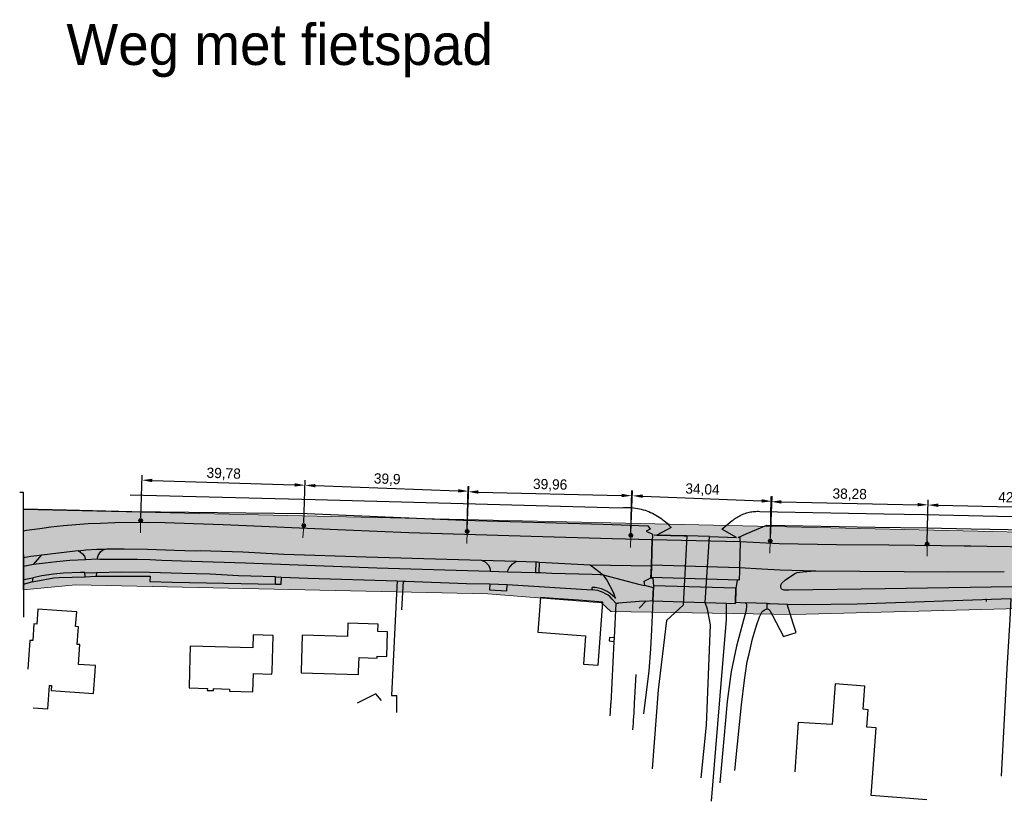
# Model space of a CAD drawing. Extents: x 239327 to 240741, y 526715 to 527664.
# Tile 3 of 5: x 239327 to 239567, y 527468 to 527659. Entities that reach past the tile are written whole.
import ezdxf

# ---------------------------------------------------------------- set-up
doc = ezdxf.new("R2010")
doc.units = 0
doc.header["$PDMODE"] = 32
doc.header["$PDSIZE"] = 1
doc.layers.add('0 NLI kader - tekst', color=7, linetype='Continuous', lineweight=20)
doc.layers.add('Level 4', color=7, linetype='Continuous', lineweight=0)
for name, color, linetype in [('1A', 12, 'Continuous'), ('2', 5, 'Continuous'), ('8', 6, 'Continuous')]:
    doc.layers.add(name, color=color, linetype=linetype)
doc.dimstyles.new('ISO-25', dxfattribs={"dimtxt": 2.5, "dimasz": 2.5, "dimexe": 1.25, "dimexo": 0.625, "dimtad": 1, "dimtxsty": 'Standard', "dimcen": 2.5, "dimadec": 0, "dimazin": 0, "dimtfac": 1, "dimtmove": 0, "dimatfit": 3, "dimfxl": 1, "dimarcsym": 0})

# ---------------------------------------------------------------- blocks, each defined once
blk = doc.blocks.new('Q21_62')
at = {"layer": 'Level 4', "color": 1, "linetype": 'Continuous', "lineweight": 53, "ltscale": 2}
for p, q in [((-0.433, 0.251), (-0.216, 0.125)), ((0, 0.251), (0, 0.501)), ((0.217, 0.125), (0.433, 0.251)), ((-0.433, -0.249), (-0.216, -0.125)), ((0, -0.249), (0, -0.499)), ((0.217, -0.125), (0.433, -0.249))]:
    blk.add_line(p, q, dxfattribs=at)
blk.add_circle((0.000167, 0.0005), 0.25, dxfattribs=at)
blk = doc.blocks.new('*D1')
at = {"layer": 'Defpoints', "color": 0, "transparency": 16777216}
for p in [(239396.63, 527545.45), (239356.57, 527536.86), (239396.33, 527535.63)]:
    blk.add_point(p, dxfattribs=at)
at = {"layer": 'Level 4', "color": 0, "lineweight": -2, "transparency": 16777216}
for p, q in [((239356.59, 527537.48), (239356.91, 527547.93)), ((239359.37, 527546.6), (239394.13, 527545.53)), ((239396.35, 527536.26), (239396.67, 527546.7))]:
    blk.add_line(p, q, dxfattribs=at)
at = {"layer": 'Level 4', "color": 0, "transparency": 16777216}
for points in [[(239359.38, 527547.02), (239359.36, 527546.18), (239356.87, 527546.68)], [(239394.15, 527545.95), (239394.12, 527545.11), (239396.63, 527545.45)]]:
    blk.add_solid(points, dxfattribs=at)
at = {"layer": 'Level 4', "color": 0, "transparency": 16777216, "insert": (239376.82, 527548.15), "char_height": 2.5, "attachment_point": 5, "rotation": 358.2366}
blk.add_mtext('39,78', dxfattribs=at)
blk = doc.blocks.new('*D2')
at = {"layer": 'Defpoints', "color": 0, "transparency": 16777216}
for p in [(239436.56, 527543.98), (239396.33, 527535.65), (239436.2, 527534.21)]:
    blk.add_point(p, dxfattribs=at)
at = {"layer": 'Level 4', "color": 0, "lineweight": -2, "transparency": 16777216}
for p, q in [((239396.35, 527536.28), (239396.73, 527546.68)), ((239399.18, 527545.34), (239434.06, 527544.07)), ((239436.23, 527534.83), (239436.6, 527545.23))]:
    blk.add_line(p, q, dxfattribs=at)
at = {"layer": 'Level 4', "color": 0, "transparency": 16777216}
for points in [[(239399.2, 527545.75), (239399.17, 527544.92), (239396.68, 527545.43)], [(239434.07, 527544.49), (239434.04, 527543.66), (239436.56, 527543.98)]]:
    blk.add_solid(points, dxfattribs=at)
at = {"layer": 'Level 4', "color": 0, "transparency": 16777216, "insert": (239416.7, 527546.79), "char_height": 2.5, "attachment_point": 5, "rotation": 357.9257}
blk.add_mtext('39,9', dxfattribs=at)
blk = doc.blocks.new('*D3')
at = {"layer": 'Defpoints', "color": 0, "transparency": 16777216}
for p in [(239476.38, 527542.88), (239436.2, 527534.21), (239476.15, 527533.24)]:
    blk.add_point(p, dxfattribs=at)
at = {"layer": 'Level 4', "color": 0, "lineweight": -2, "transparency": 16777216}
for p, q in [((239436.22, 527534.83), (239436.47, 527545.1)), ((239438.94, 527543.79), (239473.88, 527542.94)), ((239476.17, 527533.86), (239476.41, 527544.13))]:
    blk.add_line(p, q, dxfattribs=at)
at = {"layer": 'Level 4', "color": 0, "transparency": 16777216}
for points in [[(239438.95, 527544.21), (239438.93, 527543.37), (239436.44, 527543.85)], [(239473.89, 527543.36), (239473.87, 527542.53), (239476.38, 527542.88)]]:
    blk.add_solid(points, dxfattribs=at)
at = {"layer": 'Level 4', "color": 0, "transparency": 16777216, "insert": (239456.46, 527545.45), "char_height": 2.5, "attachment_point": 5, "rotation": 358.6117}
blk.add_mtext('39,96', dxfattribs=at)
blk = doc.blocks.new('*D4')
at = {"layer": 'Defpoints', "color": 0, "transparency": 16777216}
for p in [(239510.55, 527541.53), (239476.15, 527533.24), (239510.17, 527531.89)]:
    blk.add_point(p, dxfattribs=at)
at = {"layer": 'Level 4', "color": 0, "lineweight": -2, "transparency": 16777216}
for p, q in [((239476.17, 527533.86), (239476.58, 527544.12)), ((239479.03, 527542.77), (239508.05, 527541.63)), ((239510.19, 527532.52), (239510.6, 527542.78))]:
    blk.add_line(p, q, dxfattribs=at)
at = {"layer": 'Level 4', "color": 0, "transparency": 16777216}
for points in [[(239479.05, 527543.19), (239479.01, 527542.36), (239476.53, 527542.87)], [(239508.06, 527542.04), (239508.03, 527541.21), (239510.55, 527541.53)]]:
    blk.add_solid(points, dxfattribs=at)
at = {"layer": 'Level 4', "color": 0, "transparency": 16777216, "insert": (239493.62, 527544.28), "char_height": 2.5, "attachment_point": 5, "rotation": 357.7368}
blk.add_mtext('34,04', dxfattribs=at)
blk = doc.blocks.new('*D5')
at = {"layer": 'Defpoints', "color": 0, "transparency": 16777216}
for p in [(239548.63, 527540.65), (239510.17, 527531.89), (239548.44, 527531.12)]:
    blk.add_point(p, dxfattribs=at)
at = {"layer": 'Level 4', "color": 0, "lineweight": -2, "transparency": 16777216}
for p, q in [((239510.18, 527532.52), (239510.38, 527542.68)), ((239512.86, 527541.38), (239546.13, 527540.7)), ((239548.45, 527531.75), (239548.65, 527541.9))]:
    blk.add_line(p, q, dxfattribs=at)
at = {"layer": 'Level 4', "color": 0, "transparency": 16777216}
for points in [[(239512.87, 527541.79), (239512.85, 527540.96), (239510.36, 527541.43)], [(239546.14, 527541.12), (239546.12, 527540.29), (239548.63, 527540.65)]]:
    blk.add_solid(points, dxfattribs=at)
at = {"layer": 'Level 4', "color": 0, "transparency": 16777216, "insert": (239529.53, 527543.12), "char_height": 2.5, "attachment_point": 5, "rotation": 358.8432}
blk.add_mtext('38,28', dxfattribs=at)
blk = doc.blocks.new('*D6')
at = {"layer": 'Defpoints', "color": 0, "transparency": 16777216}
for p in [(239591.17, 527539.72), (239548.44, 527531.12), (239590.97, 527530.22)]:
    blk.add_point(p, dxfattribs=at)
at = {"layer": 'Level 4', "color": 0, "lineweight": -2, "transparency": 16777216}
for p, q in [((239548.45, 527531.75), (239548.66, 527541.87)), ((239551.14, 527540.57), (239588.67, 527539.77)), ((239590.98, 527530.84), (239591.2, 527540.97))]:
    blk.add_line(p, q, dxfattribs=at)
at = {"layer": 'Level 4', "color": 0, "transparency": 16777216}
for points in [[(239551.15, 527540.98), (239551.13, 527540.15), (239548.64, 527540.62)], [(239588.68, 527540.19), (239588.66, 527539.35), (239591.17, 527539.72)]]:
    blk.add_solid(points, dxfattribs=at)
at = {"layer": 'Level 4', "color": 0, "transparency": 16777216, "insert": (239569.95, 527542.25), "char_height": 2.5, "attachment_point": 5, "rotation": 358.7858}
blk.add_mtext('42,54', dxfattribs=at)

msp = doc.modelspace()

# ---------------------------------------------------------------- hatches: boundary and pattern name
at = {"layer": 'Level 4'}
h = msp.add_hatch(dxfattribs=at)
h.set_pattern_fill('DOTS', color=256)
h.paths.add_polyline_path([(239822.05, 527511.044), (239585.982, 527515.792), (239515.872, 527513.894), (239471.242, 527514.685), (239469.026, 527516.742), (239441.237, 527518.968), (239340.741, 527521.183), (239327.922, 527519.918), (239327.991, 527539.556), (239822.261, 527528.286)])

# ---------------------------------------------------------------- linework, layer by layer
at = {"layer": '1A'}
for p, q in [((239454.104, 527518.056), (239453.494, 527509.581)), ((239457.258, 527517.829), (239454.104, 527518.056)), ((239463.355, 527517.39), (239457.258, 527517.829)), ((239469.308, 527516.961), (239463.355, 527517.39)), ((239331.488, 527515.198), (239331.223, 527511.589)), ((239336.091, 527514.89), (239331.488, 527515.198)), ((239340.954, 527514.564), (239336.091, 527514.89)), ((239468.186, 527501.533), (239469.308, 527516.961)), ((239340.691, 527510.975), (239340.954, 527514.564)), ((239330.535, 527511.639), (239330.236, 527507.562)), ((239331.223, 527511.589), (239330.535, 527511.639)), ((239341.359, 527510.926), (239340.691, 527510.975)), ((239341.044, 527506.629), (239341.359, 527510.926)), ((239453.494, 527509.581), (239456.648, 527509.354)), ((239456.648, 527509.354), (239462.909, 527508.898)), ((239462.909, 527508.898), (239465.09, 527508.739)), ((239465.09, 527508.739), (239464.585, 527501.795)), ((239329.558, 527507.611), (239329, 527500.597)), ((239330.236, 527507.562), (239329.558, 527507.611)), ((239341.732, 527506.578), (239341.044, 527506.629)), ((239341.378, 527501.753), (239341.732, 527506.578)), ((239345.565, 527501.446), (239341.378, 527501.753)), ((239345.459, 527500), (239345.565, 527501.446)), ((239464.585, 527501.795), (239468.186, 527501.533)), ((239345.067, 527494.656), (239345.459, 527500)), ((239333.88, 527490.905), (239334.299, 527496.618)), ((239334.299, 527496.618), (239334.779, 527496.583)), ((239334.779, 527496.583), (239334.718, 527495.415)), ((239525.984, 527497), (239525.265, 527487.062)), ((239533.234, 527496.437), (239525.984, 527497)), ((239532.812, 527490.812), (239533.234, 527496.437)), ((239334.718, 527495.415), (239345.067, 527494.656)), ((239330.377, 527491.162), (239333.88, 527490.905)), ((239534.062, 527490.687), (239532.812, 527490.812)), ((239533.75, 527486.437), (239534.062, 527490.687)), ((239516.984, 527487.625), (239516.13, 527475.556)), ((239525.265, 527487.062), (239516.984, 527487.625)), ((239535.953, 527486.25), (239533.75, 527486.437)), ((239534.802, 527469.805), (239535.953, 527486.25))]:
    msp.add_line(p, q, dxfattribs=at)
for points in [[(239463.355, 527517.39), (239457.258, 527517.829), (239454.104, 527518.056), (239453.494, 527509.581), (239456.648, 527509.354), (239462.909, 527508.898)], [(239462.909, 527508.898), (239465.09, 527508.739), (239464.585, 527501.795), (239468.186, 527501.533), (239469.308, 527516.961), (239463.355, 527517.39)], [(239414.251, 527503.29), (239414.264, 527503.722), (239416.637, 527503.649), (239416.821, 527509.719), (239414.449, 527509.791), (239414.503, 527511.574), (239407.091, 527511.799), (239406.992, 527508.57), (239395.977, 527508.905), (239395.706, 527500), (239395.698, 527499.724), (239409.709, 527499.298), (239409.73, 527500), (239409.834, 527503.424), (239414.251, 527503.29)], [(239384.013, 527508.972), (239383.915, 527505.763), (239368.668, 527506.226), (239368.48, 527500), (239368.36, 527496.048), (239372.828, 527495.913), (239372.813, 527495.408), (239374.312, 527495.362), (239374.327, 527495.873), (239378.24, 527495.754), (239378.225, 527495.255), (239383.917, 527495.082), (239384.052, 527499.516), (239388.596, 527499.378), (239388.615, 527500), (239388.882, 527508.824), (239384.013, 527508.972)]]:
    msp.add_lwpolyline(points, dxfattribs=at)
at = {"layer": '2'}
for p, q in [((239327.052, 527543.747), (239327.924, 527543.724)), ((239354.029, 527543.11), (239389.373, 527542.185)), ((239389.373, 527542.185), (239399.138, 527541.93)), ((239399.138, 527541.93), (239435.26, 527540.982)), ((239327.929, 527539.723), (239338.485, 527539.465)), ((239338.485, 527539.465), (239354.448, 527539.076)), ((239354.448, 527539.076), (239389.219, 527538.65)), ((239435.26, 527540.982), (239473.898, 527539.956)), ((239473.898, 527539.956), (239474.378, 527539.995)), ((239474.378, 527539.995), (239474.86, 527540.016)), ((239474.86, 527540.016), (239475.344, 527540.023)), ((239475.344, 527540.023), (239475.826, 527540.013)), ((239475.826, 527540.013), (239476.308, 527539.985)), ((239476.308, 527539.985), (239476.789, 527539.943)), ((239476.789, 527539.943), (239477.268, 527539.883)), ((239477.268, 527539.883), (239477.745, 527539.807)), ((239477.745, 527539.807), (239478.219, 527539.714)), ((239478.219, 527539.714), (239478.69, 527539.604)), ((239478.69, 527539.604), (239479.156, 527539.482)), ((239479.156, 527539.482), (239479.617, 527539.339)), ((239479.617, 527539.339), (239480.076, 527539.182)), ((239480.076, 527539.182), (239480.526, 527539.01)), ((239480.526, 527539.01), (239480.971, 527538.823)), ((239504.675, 527538.771), (239504.995, 527538.849)), ((239504.995, 527538.849), (239505.318, 527538.917)), ((239505.318, 527538.917), (239505.641, 527538.971)), ((239505.641, 527538.971), (239505.966, 527539.016)), ((239505.966, 527539.016), (239506.294, 527539.05)), ((239506.294, 527539.05), (239506.622, 527539.073)), ((239506.622, 527539.073), (239506.951, 527539.086)), ((239506.951, 527539.086), (239507.279, 527539.086)), ((239507.279, 527539.086), (239507.607, 527539.076)), ((239507.607, 527539.076), (239537.847, 527538.451)), ((239389.219, 527538.65), (239397.177, 527538.552)), ((239397.177, 527538.552), (239435.292, 527536.938)), ((239435.292, 527536.938), (239469.427, 527535.964)), ((239480.971, 527538.823), (239481.409, 527538.62)), ((239481.409, 527538.62), (239481.839, 527538.404)), ((239481.839, 527538.404), (239482.263, 527538.172)), ((239482.263, 527538.172), (239482.68, 527537.924)), ((239482.68, 527537.924), (239483.084, 527537.664)), ((239483.084, 527537.664), (239483.482, 527537.391)), ((239483.482, 527537.391), (239483.87, 527537.102)), ((239483.87, 527537.102), (239484.247, 527536.8)), ((239484.247, 527536.8), (239484.615, 527536.487)), ((239484.615, 527536.487), (239484.971, 527536.161)), ((239498.326, 527534.722), (239500.904, 527536.839)), ((239500.904, 527536.839), (239501.159, 527537.042)), ((239501.159, 527537.042), (239501.422, 527537.24)), ((239501.422, 527537.24), (239501.693, 527537.427)), ((239501.693, 527537.427), (239501.969, 527537.607)), ((239501.969, 527537.607), (239502.25, 527537.776)), ((239502.25, 527537.776), (239502.537, 527537.935)), ((239502.537, 527537.935), (239502.831, 527538.086)), ((239502.831, 527538.086), (239503.128, 527538.227)), ((239503.128, 527538.227), (239503.43, 527538.357)), ((239503.43, 527538.357), (239503.735, 527538.474)), ((239503.735, 527538.474), (239504.045, 527538.584)), ((239504.045, 527538.584), (239504.359, 527538.683)), ((239504.359, 527538.683), (239504.675, 527538.771)), ((239537.847, 527538.451), (239547.807, 527538.328)), ((239547.807, 527538.328), (239588.768, 527537.419)), ((239469.427, 527535.964), (239480.287, 527535.56)), ((239480.86, 527534.768), (239479.904, 527534.279)), ((239479.904, 527534.279), (239481.397, 527533.511)), ((239480.287, 527535.56), (239480.86, 527534.768)), ((239485.969, 527535.112), (239482.505, 527533.268)), ((239484.971, 527536.161), (239485.315, 527535.823)), ((239485.315, 527535.823), (239485.648, 527535.474)), ((239485.648, 527535.474), (239485.969, 527535.112)), ((239501.909, 527532.724), (239498.326, 527534.722)), ((239504.253, 527533.578), (239509.341, 527535.674)), ((239509.341, 527535.674), (239535.781, 527535.253)), ((239535.781, 527535.253), (239548.349, 527535.042)), ((239548.349, 527535.042), (239559.173, 527534.816)), ((239559.173, 527534.816), (239588.628, 527534.201)), ((239481.402, 527533.005), (239481.378, 527532.129)), ((239481.397, 527533.511), (239481.397, 527533.361)), ((239481.397, 527533.361), (239481.402, 527533.005)), ((239482.505, 527533.268), (239489.049, 527533.085)), ((239489.828, 527533.063), (239488.89, 527516.213)), ((239489.049, 527533.085), (239489.828, 527533.063)), ((239495.359, 527532.908), (239489.828, 527533.063)), ((239494.304, 527516.834), (239495.359, 527532.908)), ((239495.359, 527532.908), (239501.909, 527532.724)), ((239502.36, 527532.732), (239504.253, 527533.578)), ((239502.833, 527532.714), (239502.36, 527532.732)), ((239502.807, 527531.61), (239502.833, 527532.714)), ((239481.033, 527522.828), (239481.506, 527522.799)), ((239481.506, 527522.799), (239481.647, 527520.913)), ((239481.647, 527520.913), (239481.638, 527520.385)), ((239481.508, 527517.349), (239481.199, 527510.19)), ((239488.89, 527516.213), (239484.829, 527512.475)), ((239494.849, 527515.182), (239494.304, 527516.834)), ((239495.54, 527511.411), (239494.849, 527515.182)), ((239499.441, 527512.626), (239499.508, 527516.663)), ((239499.508, 527516.663), (239501.7, 527516.591)), ((239501.7, 527516.591), (239501.705, 527516.957)), ((239484.829, 527512.475), (239482.772, 527495.574)), ((239498.405, 527500), (239499.441, 527512.626)), ((239481.199, 527510.19), (239480.903, 527505.559)), ((239494.622, 527486.925), (239495.54, 527511.411)), ((239480.903, 527505.559), (239480.509, 527500.194)), ((239480.509, 527500.194), (239479.21, 527489.678)), ((239495.805, 527468.374), (239498.405, 527500)), ((239482.772, 527495.574), (239481.327, 527476.299)), ((239493.303, 527474.081), (239494.622, 527486.925))]:
    msp.add_line(p, q, dxfattribs=at)
at = {"layer": '8'}
for p, q in [((239327.924, 527543.724), (239327.965, 527513.261)), ((239328.703, 527534.423), (239327.937, 527534.271)), ((239331.935, 527534.843), (239328.703, 527534.423)), ((239334.669, 527535.212), (239331.935, 527534.843)), ((239337.712, 527535.538), (239334.669, 527535.212)), ((239340.749, 527535.758), (239337.712, 527535.538)), ((239343.788, 527536.01), (239340.749, 527535.758)), ((239346.744, 527536.149), (239343.788, 527536.01)), ((239350.247, 527536.311), (239346.744, 527536.149)), ((239358.186, 527536.372), (239350.247, 527536.311)), ((239362.512, 527536.27), (239358.186, 527536.372)), ((239369.486, 527536.024), (239362.512, 527536.27)), ((239376.654, 527535.826), (239369.486, 527536.024)), ((239406.521, 527534.512), (239376.654, 527535.826)), ((239422.007, 527533.841), (239406.521, 527534.512)), ((239451.869, 527532.923), (239422.007, 527533.841)), ((239471.564, 527532.379), (239451.869, 527532.923)), ((239481.378, 527532.129), (239471.564, 527532.379)), ((239481.167, 527525.806), (239481.378, 527532.129)), ((239481.378, 527532.129), (239481.212, 527526.01)), ((239502.807, 527531.61), (239481.378, 527532.129)), ((239481.397, 527533.511), (239481.402, 527533.005)), ((239489.828, 527533.063), (239481.799, 527533.305)), ((239338.529, 527529.222), (239341.31, 527529.499)), ((239341.31, 527529.499), (239341.382, 527529.459)), ((239341.382, 527529.459), (239343.159, 527529.658)), ((239341.382, 527529.459), (239341.814, 527529.221)), ((239343.159, 527529.658), (239345.874, 527529.847)), ((239345.874, 527529.847), (239348.017, 527529.875)), ((239346.735, 527529.19), (239347.375, 527529.67)), ((239347.375, 527529.67), (239348.017, 527529.875)), ((239348.017, 527529.875), (239348.274, 527529.957)), ((239348.274, 527529.957), (239352.507, 527529.961)), ((239352.507, 527529.961), (239358.201, 527529.834)), ((239358.201, 527529.834), (239364.826, 527529.635)), ((239364.826, 527529.635), (239369.82, 527529.48)), ((239369.82, 527529.48), (239371.104, 527529.49)), ((239371.104, 527529.49), (239381.522, 527529.217)), ((239502.807, 527531.61), (239502.659, 527525.378)), ((239512.35, 527531.15), (239502.807, 527531.61)), ((239526.29, 527530.9), (239512.35, 527531.15)), ((239539.06, 527530.84), (239526.29, 527530.9)), ((239551.89, 527530.63), (239539.06, 527530.84)), ((239559.057, 527530.545), (239551.89, 527530.63)), ((239327.946, 527527.784), (239329.746, 527528.145)), ((239329.746, 527528.145), (239331.274, 527528.346)), ((239330.409, 527526.106), (239332.439, 527528.487)), ((239331.274, 527528.346), (239332.439, 527528.487)), ((239332.439, 527528.487), (239338.529, 527529.222)), ((239339.308, 527527.077), (239336.031, 527526.75)), ((239343.101, 527527.23), (239339.308, 527527.077)), ((239341.814, 527529.221), (239342.413, 527528.74)), ((239342.413, 527528.74), (239342.882, 527528.115)), ((239342.882, 527528.115), (239343.101, 527527.23)), ((239345.938, 527527.39), (239343.101, 527527.23)), ((239345.938, 527527.39), (239346.185, 527528.273)), ((239346.566, 527527.347), (239345.938, 527527.39)), ((239346.185, 527528.273), (239346.735, 527529.19)), ((239349.239, 527527.366), (239346.566, 527527.347)), ((239352.8, 527527.339), (239349.239, 527527.366)), ((239355.738, 527527.345), (239352.8, 527527.339)), ((239358.805, 527527.218), (239355.738, 527527.345)), ((239361.761, 527527.075), (239358.805, 527527.218)), ((239368.96, 527526.858), (239361.761, 527527.075)), ((239369.009, 527526.861), (239368.96, 527526.858)), ((239382.163, 527526.415), (239369.009, 527526.861)), ((239381.522, 527529.217), (239391.462, 527528.646)), ((239391.462, 527528.646), (239411.614, 527528.015)), ((239411.614, 527528.015), (239439.685, 527527.166)), ((239439.685, 527527.166), (239448.213, 527526.908)), ((239439.685, 527527.166), (239440.603, 527526.75)), ((239447.315, 527526.261), (239448.213, 527526.908)), ((239448.213, 527526.908), (239452.948, 527526.765)), ((239330.409, 527526.106), (239327.949, 527525.615)), ((239331.036, 527526.176), (239330.409, 527526.106)), ((239333.279, 527526.459), (239331.036, 527526.176)), ((239336.031, 527526.75), (239333.279, 527526.459)), ((239414.143, 527525.189), (239382.163, 527526.415)), ((239441.839, 527524.394), (239414.143, 527525.189)), ((239440.603, 527526.75), (239441.321, 527525.996)), ((239441.321, 527525.996), (239441.697, 527525.439)), ((239441.697, 527525.439), (239441.84, 527524.972)), ((239441.84, 527524.972), (239441.839, 527524.394)), ((239446.02, 527524.274), (239446.111, 527524.682)), ((239446.111, 527524.682), (239446.435, 527525.328)), ((239446.435, 527525.328), (239447.315, 527526.261)), ((239452.948, 527526.765), (239452.867, 527524.078)), ((239452.948, 527526.765), (239453.399, 527526.751)), ((239453.399, 527526.751), (239453.842, 527526.718)), ((239453.766, 527524.052), (239453.842, 527526.718)), ((239453.842, 527526.718), (239466.246, 527526.037)), ((239466.246, 527526.037), (239481.167, 527525.806)), ((239466.246, 527526.037), (239469.411, 527523.576)), ((239481.033, 527522.828), (239481.167, 527525.806)), ((239481.212, 527526.01), (239481.09, 527523.045)), ((239481.212, 527526.01), (239502.659, 527525.378)), ((239502.638, 527524.493), (239502.546, 527522.387)), ((239502.659, 527525.378), (239502.638, 527524.493)), ((239502.659, 527525.378), (239508.11, 527525.09)), ((239508.11, 527525.09), (239512.6, 527524.84)), ((239512.6, 527524.84), (239521.146, 527524.542)), ((239518.03, 527524.33), (239521.146, 527524.542)), ((239521.146, 527524.542), (239521.26, 527524.55)), ((239521.26, 527524.55), (239553.56, 527524.35)), ((239327.953, 527522.422), (239330.26, 527522.859)), ((239330.112, 527521.866), (239335.38, 527522.87)), ((239330.26, 527522.859), (239330.112, 527521.866)), ((239332.452, 527523.387), (239330.26, 527522.859)), ((239335.282, 527523.766), (239332.452, 527523.387)), ((239337.706, 527523.976), (239335.282, 527523.766)), ((239335.38, 527522.87), (239336.678, 527522.928)), ((239336.678, 527522.928), (239343.006, 527523.143)), ((239341.892, 527524.156), (239337.706, 527523.976)), ((239342.971, 527524.163), (239341.892, 527524.156)), ((239343.006, 527523.143), (239342.971, 527524.163)), ((239342.971, 527524.163), (239345.769, 527524.107)), ((239343.006, 527523.143), (239345.56, 527523.23)), ((239345.56, 527523.23), (239345.679, 527523.231)), ((239345.769, 527524.107), (239345.679, 527523.231)), ((239345.679, 527523.231), (239358.861, 527523.3)), ((239351.904, 527524.246), (239345.769, 527524.107)), ((239358.718, 527524.144), (239351.904, 527524.246)), ((239366.708, 527523.949), (239358.718, 527524.144)), ((239358.861, 527523.3), (239358.765, 527521.948)), ((239373.526, 527523.733), (239366.708, 527523.949)), ((239380.434, 527523.389), (239373.526, 527523.733)), ((239389.47, 527523.083), (239380.434, 527523.389)), ((239389.446, 527521.325), (239389.47, 527523.083)), ((239389.47, 527523.083), (239390.885, 527523.035)), ((239390.811, 527521.298), (239390.885, 527523.035)), ((239390.885, 527523.035), (239397.402, 527522.815)), ((239397.402, 527522.815), (239419.133, 527522.093)), ((239419.133, 527522.093), (239419.065, 527520.705)), ((239419.133, 527522.093), (239420.703, 527522.041)), ((239420.619, 527520.65), (239420.703, 527522.041)), ((239420.703, 527522.041), (239421.176, 527522.025)), ((239421.176, 527522.025), (239436.029, 527521.48)), ((239446.02, 527524.274), (239441.839, 527524.394)), ((239452.867, 527524.078), (239446.02, 527524.274)), ((239453.766, 527524.052), (239452.867, 527524.078)), ((239454.084, 527524.043), (239453.766, 527524.052)), ((239456.833, 527523.919), (239454.084, 527524.043)), ((239466.704, 527523.654), (239456.833, 527523.919)), ((239468.632, 527523.603), (239466.704, 527523.654)), ((239469.411, 527523.576), (239468.632, 527523.603)), ((239469.529, 527523.42), (239469.411, 527523.576)), ((239469.411, 527523.576), (239478.362, 527521.266)), ((239470.296, 527522.339), (239469.529, 527523.42)), ((239472, 527519.15), (239470.296, 527522.339)), ((239479.41, 527522.062), (239481.033, 527522.828)), ((239479.551, 527521.027), (239479.41, 527522.062)), ((239481.09, 527523.045), (239502.546, 527522.387)), ((239502.105, 527522.184), (239501.754, 527520.308)), ((239502.546, 527522.387), (239502.105, 527522.184)), ((239513, 527521.59), (239513.85, 527522.37)), ((239513.85, 527522.37), (239516.16, 527523.89)), ((239516.16, 527523.89), (239516.76, 527524.16)), ((239516.76, 527524.16), (239518.03, 527524.33)), ((239553.56, 527524.35), (239567.254, 527524.367)), ((239327.955, 527521.317), (239330.03, 527521.85)), ((239330.03, 527521.85), (239330.112, 527521.866)), ((239358.765, 527521.948), (239364.223, 527521.821)), ((239364.223, 527521.821), (239389.446, 527521.325)), ((239389.446, 527521.325), (239390.811, 527521.298)), ((239419.065, 527520.705), (239417.759, 527494.147)), ((239420.279, 527515.04), (239420.619, 527520.65)), ((239436.029, 527521.48), (239441.724, 527521.36)), ((239441.724, 527521.36), (239441.668, 527519.901)), ((239441.668, 527519.901), (239445.917, 527519.728)), ((239441.724, 527521.36), (239445.987, 527521.269)), ((239445.917, 527519.728), (239445.987, 527521.269)), ((239445.987, 527521.269), (239466.703, 527519.9)), ((239466.703, 527519.9), (239466.672, 527520.531)), ((239478.362, 527521.266), (239479.551, 527521.027)), ((239481.638, 527520.385), (239479.551, 527521.027)), ((239481.647, 527520.913), (239481.504, 527517.254)), ((239481.508, 527517.349), (239481.638, 527520.385)), ((239501.754, 527520.308), (239481.647, 527520.913)), ((239501.705, 527516.957), (239501.754, 527520.308)), ((239501.746, 527519.763), (239501.705, 527516.957)), ((239501.754, 527520.308), (239501.746, 527519.763)), ((239512.72, 527521.06), (239513, 527521.59)), ((239512.73, 527520.51), (239512.72, 527521.06)), ((239512.86, 527520.2), (239512.73, 527520.51)), ((239513.04, 527520), (239512.86, 527520.2)), ((239513.32, 527519.9), (239513.04, 527520)), ((239513.58, 527519.84), (239513.32, 527519.9)), ((239514.72, 527519.83), (239513.58, 527519.84)), ((239538.18, 527520.18), (239514.72, 527519.83)), ((239569.224, 527520.682), (239538.18, 527520.18)), ((239471.613, 527517.699), (239472.453, 527516.674)), ((239472.433, 527517.817), (239472, 527519.15)), ((239472.239, 527518.038), (239472.433, 527517.817)), ((239479.797, 527517.15), (239481.508, 527517.349)), ((239481.504, 527517.254), (239488.934, 527517.01)), ((239531.37, 527516.55), (239568.836, 527517.827)), ((239562.91, 527517.13), (239562.825, 527517.719)), ((239472.453, 527516.674), (239472.043, 527508.247)), ((239472.453, 527516.674), (239473.11, 527516.663)), ((239478.198, 527517.096), (239473.11, 527516.663)), ((239478.154, 527515.471), (239479.797, 527517.15)), ((239479.797, 527517.15), (239478.198, 527517.096)), ((239488.934, 527517.01), (239494.304, 527516.834)), ((239494.304, 527516.834), (239499.508, 527516.663)), ((239501.705, 527516.957), (239504.042, 527516.803)), ((239504.243, 527514.972), (239501.958, 527506.217)), ((239509.426, 527516.612), (239504.042, 527516.803)), ((239504.042, 527516.803), (239504.236, 527516.727)), ((239504.236, 527516.727), (239504.325, 527516.433)), ((239504.342, 527516.102), (239504.243, 527514.972)), ((239504.325, 527516.433), (239504.342, 527516.102)), ((239508.15, 527514.62), (239508.92, 527515.12)), ((239508.92, 527515.12), (239509.38, 527515.31)), ((239509.38, 527515.31), (239509.426, 527516.612)), ((239509.38, 527515.31), (239509.73, 527515.23)), ((239509.426, 527516.612), (239510.025, 527516.591)), ((239509.73, 527515.23), (239509.97, 527515.05)), ((239509.97, 527515.05), (239510.14, 527514.74)), ((239510.025, 527516.591), (239514.26, 527516.44)), ((239514.26, 527516.44), (239518.52, 527516.39)), ((239515.76, 527511.71), (239514.26, 527516.44)), ((239518.52, 527516.39), (239531.37, 527516.55)), ((239506.771, 527511.26), (239507.514, 527513.353)), ((239507.514, 527513.353), (239508.15, 527514.62)), ((239510.14, 527514.74), (239510.684, 527513.716)), ((239510.684, 527513.716), (239513.42, 527508.57)), ((239505.803, 527508.019), (239506.771, 527511.26)), ((239516.5, 527509.5), (239515.76, 527511.71)), ((239470.906, 527508.337), (239470.842, 527507.481)), ((239472.043, 527508.247), (239470.906, 527508.337)), ((239472.043, 527508.247), (239471.992, 527507.33)), ((239505.05, 527504.354), (239505.803, 527508.019)), ((239513.42, 527508.57), (239516.5, 527509.5)), ((239470.842, 527507.481), (239471.992, 527507.33)), ((239471.992, 527507.33), (239471.26, 527492.244)), ((239501.958, 527506.217), (239500.641, 527500.052)), ((239504.519, 527502.462), (239505.05, 527504.354)), ((239503.874, 527497.93), (239504.519, 527502.462)), ((239477.061, 527492.293), (239477.414, 527499.287)), ((239500.641, 527500.052), (239499.625, 527492.724)), ((239503.136, 527491.877), (239503.874, 527497.93)), ((239499.625, 527492.724), (239498.8, 527483.605)), ((239502.137, 527482.3), (239503.136, 527491.877)), ((239498.8, 527483.605), (239497.882, 527472.892)), ((239501.534, 527475.868), (239502.137, 527482.3)), ((239548.336, 527468.764), (239534.802, 527469.805))]:
    msp.add_line(p, q, dxfattribs=at)
for points in [[(239596.314, 527530.032), (239590.97, 527530.22), (239568.69, 527530.43), (239551.89, 527530.63), (239539.06, 527530.84), (239526.29, 527530.9), (239512.35, 527531.15), (239502.807, 527531.61)], [(239596.314, 527530.032), (239590.97, 527530.22), (239568.69, 527530.43), (239551.89, 527530.63), (239539.06, 527530.84), (239526.29, 527530.9), (239512.35, 527531.15), (239502.807, 527531.61)], [(239568.836, 527517.827), (239568.63, 527512.74), (239567.87, 527500.76), (239566.45, 527474.481)], [(239413.946, 527494.61), (239409.368, 527492.316)], [(239415.299, 527492.97), (239413.946, 527494.61)], [(239417.759, 527494.147), (239419.078, 527494.182)], [(239419.078, 527493.742), (239419.078, 527494.182)], [(239419.082, 527490.025), (239419.078, 527493.742)]]:
    msp.add_lwpolyline(points, dxfattribs=at)
for centre, radius, start, end in [((239466.565, 527512.83), 7.702, 42.54936, 89.2033), ((239466.646, 527513.197), 6.703, 42.19277, 89.51682), ((239352.535, 527496.866), 118.815, 356.32025, 357.77035), ((239178.513, 527508.758), 299.001, 355.60141, 356.84336)]:
    msp.add_arc(centre, radius, start, end, dxfattribs=at)
at = {"layer": 'Level 4', "color": 1}
for p, q in [((239356.539, 527536.835), (239356.514, 527533.835)), ((239396.33, 527535.631), (239396.159, 527532.636)), ((239436.203, 527534.207), (239436.153, 527531.207)), ((239476.15, 527533.239), (239476.063, 527530.24)), ((239510.165, 527531.894), (239510.087, 527528.895)), ((239548.435, 527531.122), (239548.409, 527528.122))]:
    msp.add_line(p, q, dxfattribs=at)
at = {"layer": 'Level 4'}
msp.add_lwpolyline([(239822.05, 527511.044), (239585.982, 527515.792), (239515.872, 527513.894), (239471.242, 527514.685), (239469.026, 527516.742), (239441.237, 527518.968), (239340.741, 527521.183), (239327.922, 527519.918), (239327.991, 527539.556), (239822.261, 527528.286)], close=True, dxfattribs=at)

# ---------------------------------------------------------------- block references
at = {"layer": 'Level 4', "color": 1, "linetype": 'Continuous', "lineweight": 53, "ltscale": 2, "rotation": 5.25362}
for p in [(239356.57, 527536.855), (239396.344, 527535.645), (239436.203, 527534.206), (239476.15, 527533.238), (239510.165, 527531.894), (239548.435, 527531.121)]:
    msp.add_blockref('Q21_62', p, dxfattribs=at)

# ---------------------------------------------------------------- texts
at = {"layer": '0 NLI kader - tekst', "insert": (239338.453, 527657.917), "char_height": 100, "attachment_point": 1}
msp.add_mtext_dynamic_manual_height_columns('{\\H0.1x;Weg met fietspad} ', width=282.05986, gutter_width=12.5, heights=[0], dxfattribs=at)

# ---------------------------------------------------------------- dimensions: what is measured, and where the dimension line sits
at = {"layer": 'Level 4'}
for p1, p2, distance, picture, middle in [((239356.57, 527536.855), (239396.33, 527535.631), 9.828, '*D1', (239376.817, 527548.149)), ((239396.331, 527535.651), (239436.203, 527534.207), 9.784, '*D2', (239416.696, 527546.788)), ((239436.203, 527534.207), (239476.15, 527533.239), 9.646, '*D3', (239456.461, 527545.449)), ((239476.15, 527533.239), (239510.165, 527531.894), 9.64, '*D4', (239493.621, 527544.28)), ((239510.165, 527531.894), (239548.435, 527531.122), 9.535, '*D5', (239529.535, 527543.124)), ((239548.435, 527531.122), (239590.97, 527530.22), 9.5, '*D6', (239569.948, 527542.251))]:
    dim = msp.add_aligned_dim(p1=p1, p2=p2, distance=distance, dimstyle='ISO-25', dxfattribs=at)
    dim.commit()
    dim.dimension.update_dxf_attribs({"geometry": picture, "text_midpoint": middle})

doc.saveas('drawing.dxf')
